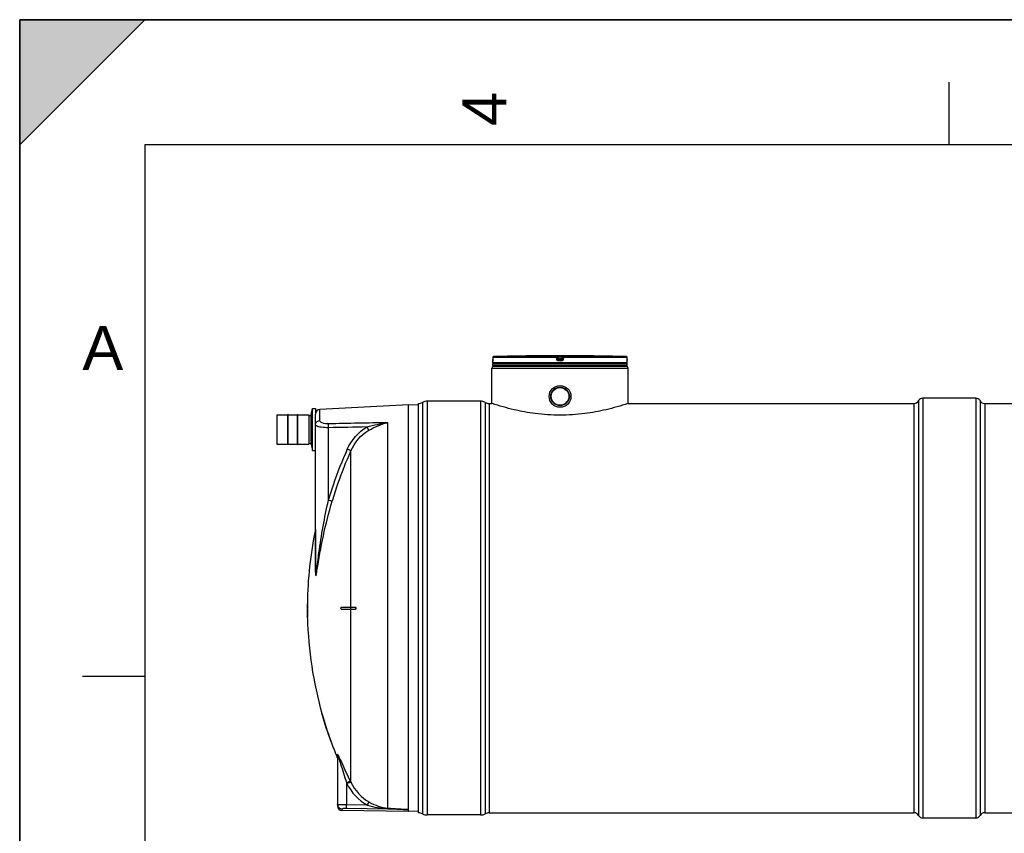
# Model space of a CAD drawing. Header units: millimetres. Extents: x 0 to 297, y 0 to 210.
# Tile 3 of 27: x 0 to 79, y 145 to 210. Entities that reach past the tile are written whole.
import ezdxf

# ---------------------------------------------------------------- set-up
doc = ezdxf.new("R2010")
doc.units = ezdxf.units.MM
doc.header["$LTSCALE"] = 16.335
doc.layers.get('0').update_dxf_attribs({"linetype": 'CONTINUOUS'})
for name, color, linetype in [('01_GLOBAL', 7, 'CONTINUOUS'), ('08_SURFACES', 7, 'CONTINUOUS'), ('AXES_REF', 7, 'CONTINUOUS')]:
    doc.layers.add(name, color=color, linetype=linetype)
doc.styles.add('TEXTSTYLE_2', font='arial.ttf')

# ---------------------------------------------------------------- blocks, each defined once
blk = doc.blocks.new('MARGEA4_BL0', base_point=(148.514, 105.014))
at = {"color": 7, "linetype": 'Continuous'}
for p, q in [((297.014, 210.014), (0.014, 210.014)), ((0.014, 0.014), (0.014, 210.014)), ((0.014, 200.014), (10.014, 210.014)), ((10.014, 210.014), (0.014, 210.014)), ((0.014, 210.014), (0.014, 200.014)), ((0.014, 0.014), (0.014, 210.014)), ((0.014, 210.014), (0.014, 0.014)), ((0.014, 200.014), (10.014, 210.014)), ((74.264, 205.014), (74.264, 200.014)), ((287.014, 200.014), (10.014, 200.014)), ((10.014, 200.014), (10.014, 10.014)), ((5.014, 157.514), (10.014, 157.514))]:
    blk.add_line(p, q, dxfattribs=at)
blk.add_solid([(0.014, 200.014), (10.014, 210.014), (0.014, 210.014)], dxfattribs=at)
at = {"color": 7, "linetype": 'Continuous', "style": 'TEXTSTYLE_2', "oblique": 0.00002}
blk.add_text('4', height=3.5, rotation=90, dxfattribs=at).set_placement((38.889, 201.514))
blk.add_text('A', height=3.5, dxfattribs=at).set_placement((5.014, 182.014))

msp = doc.modelspace()

# ---------------------------------------------------------------- linework, layer by layer
at = {"color": 7, "linetype": 'Continuous'}
for p, q in [((0, 0), (0, 210)), ((0, 210), (297, 210)), ((37.812, 182.581), (37.812, 182.724)), ((37.817, 182.765), (37.816, 182.758)), ((37.816, 182.758), (37.816, 182.751)), ((37.818, 182.801), (37.817, 182.791)), ((37.817, 182.791), (37.817, 182.781)), ((37.817, 182.781), (37.817, 182.772)), ((37.817, 182.772), (37.817, 182.765)), ((37.819, 183.008), (37.818, 182.849)), ((37.818, 182.849), (37.818, 182.836)), ((37.818, 182.836), (37.818, 182.824)), ((37.818, 182.824), (37.818, 182.812)), ((37.818, 182.812), (37.818, 182.801)), ((40.991, 183.135), (40.85, 183.134)), ((40.991, 183.135), (40.951, 183.135)), ((40.991, 183.135), (40.991, 183.135)), ((40.991, 183.135), (40.991, 183.135)), ((45.523, 183.134), (45.382, 183.135)), ((45.383, 183.135), (45.382, 183.135)), ((45.415, 183.135), (45.401, 183.135)), ((45.523, 183.134), (45.415, 183.135)), ((48.555, 182.849), (48.554, 183.008)), ((48.555, 182.834), (48.555, 182.849)), ((48.555, 182.823), (48.555, 182.837)), ((48.555, 182.812), (48.555, 182.825)), ((48.555, 182.804), (48.555, 182.814)), ((48.556, 182.794), (48.555, 182.807)), ((48.556, 182.783), (48.556, 182.797)), ((48.556, 182.774), (48.556, 182.785)), ((48.557, 182.767), (48.556, 182.776)), ((48.557, 182.76), (48.557, 182.769)), ((48.557, 182.754), (48.557, 182.762)), ((48.558, 182.745), (48.557, 182.758)), ((48.558, 182.747), (48.557, 182.751)), ((48.558, 182.743), (48.558, 182.747)), ((48.561, 182.581), (48.561, 182.724)), ((37.812, 182.369), (37.812, 182.511)), ((48.561, 182.511), (37.812, 182.511)), ((48.561, 182.369), (37.812, 182.369)), ((37.841, 182.511), (37.841, 182.514)), ((37.883, 182.299), (37.883, 182.369)), ((37.883, 182.299), (48.49, 182.299)), ((48.49, 182.299), (48.49, 182.369)), ((48.533, 182.511), (48.533, 182.514)), ((48.561, 182.369), (48.561, 182.511)), ((36.822, 179.505), (32.579, 179.505)), ((31.066, 179.23), (23.976, 178.858)), ((31.066, 146.856), (31.066, 179.23)), ((31.87, 179.187), (31.066, 179.23)), ((31.872, 146.602), (31.872, 179.329)), ((37.529, 179.329), (37.742, 179.329)), ((37.764, 179.321), (37.742, 179.329)), ((48.632, 179.329), (48.61, 179.321)), ((48.632, 179.329), (71.472, 179.329)), ((20.558, 178.421), (20.558, 176.073)), ((20.565, 178.428), (21.428, 178.428)), ((21.428, 176.038), (21.428, 178.456)), ((21.456, 178.456), (21.428, 178.456)), ((21.456, 176.038), (21.456, 178.456)), ((21.456, 178.428), (22.206, 178.428)), ((22.206, 176.038), (22.206, 178.456)), ((22.206, 178.456), (22.234, 178.456)), ((22.234, 176.038), (22.234, 178.456)), ((22.234, 178.428), (23.097, 178.428)), ((23.104, 178.421), (23.104, 176.073)), ((23.104, 178.378), (23.301, 178.378)), ((23.301, 176.071), (23.301, 178.422)), ((23.641, 165.886), (23.641, 178.46)), ((20.565, 176.066), (21.428, 176.066)), ((21.456, 176.038), (21.428, 176.038)), ((21.456, 176.066), (22.206, 176.066)), ((22.206, 176.038), (22.234, 176.038)), ((22.234, 176.066), (23.097, 176.066)), ((23.104, 176.115), (23.301, 176.115)), ((25.409, 151.145), (25.409, 147.147)), ((31.06, 146.701), (25.756, 146.794)), ((31.066, 146.853), (31.066, 146.856)), ((31.066, 146.701), (31.066, 146.853)), ((31.87, 146.743), (31.066, 146.701)), ((36.822, 146.425), (32.579, 146.425))]:
    msp.add_line(p, q, dxfattribs=at)
at = {"color": 9, "linetype": 'Continuous'}
for p, q in [((37.814, 182.725), (37.812, 182.724)), ((48.561, 182.581), (37.812, 182.581)), ((37.819, 182.849), (37.818, 182.849)), ((37.82, 183.008), (37.819, 183.008)), ((37.82, 183.008), (37.819, 182.849)), ((42.908, 183.008), (37.82, 183.008)), ((42.912, 183.078), (37.888, 183.078)), ((42.929, 182.849), (42.908, 183.008)), ((42.912, 183.078), (42.912, 183.134)), ((42.982, 183.016), (42.982, 183.072)), ((43.002, 182.913), (42.982, 183.072)), ((43.002, 182.857), (42.982, 183.016)), ((43.002, 182.913), (43.002, 182.857)), ((43.002, 182.913), (43.003, 182.908)), ((43.055, 183.135), (43.055, 183.064)), ((43.055, 183.135), (43.187, 183.135)), ((43.072, 182.922), (43.055, 183.064)), ((43.319, 183.064), (43.055, 183.064)), ((43.071, 182.851), (43.072, 182.851)), ((43.187, 182.724), (43.071, 182.725)), ((43.072, 182.922), (43.072, 182.795)), ((43.301, 182.922), (43.072, 182.922)), ((43.301, 182.851), (43.072, 182.851)), ((43.187, 182.795), (43.072, 182.795)), ((43.187, 183.135), (43.319, 183.135)), ((43.301, 182.795), (43.187, 182.795)), ((43.303, 182.725), (43.187, 182.724)), ((43.319, 183.064), (43.301, 182.922)), ((43.301, 182.795), (43.301, 182.922)), ((43.302, 182.851), (43.301, 182.851)), ((43.319, 183.135), (43.319, 183.064)), ((43.371, 182.913), (43.37, 182.908)), ((43.391, 183.072), (43.371, 182.913)), ((43.391, 183.016), (43.371, 182.857)), ((43.371, 182.857), (43.371, 182.913)), ((43.391, 183.072), (43.391, 183.016)), ((43.465, 183.008), (43.445, 182.849)), ((43.461, 183.134), (43.461, 183.078)), ((48.485, 183.078), (43.461, 183.078)), ((48.554, 183.008), (43.465, 183.008)), ((45.382, 183.135), (45.382, 183.135)), ((48.554, 183.008), (48.554, 183.008)), ((48.555, 182.849), (48.554, 183.008)), ((48.555, 182.849), (48.555, 182.849)), ((48.561, 182.724), (48.56, 182.725)), ((37.841, 182.514), (37.864, 182.514)), ((39.373, 182.514), (39.566, 182.514)), ((43.073, 182.514), (43.3, 182.514)), ((48.51, 182.514), (48.533, 182.514)), ((32.579, 179.505), (32.579, 146.425)), ((36.822, 179.505), (36.822, 146.425)), ((23.976, 177.965), (23.976, 178.858)), ((32.205, 179.412), (32.205, 146.519)), ((37.197, 179.412), (37.197, 146.519)), ((37.529, 179.329), (37.529, 146.602)), ((20.565, 178.428), (20.565, 176.066)), ((23.097, 178.428), (23.097, 176.066)), ((24.674, 171.589), (24.674, 177.388)), ((29.421, 146.981), (29.421, 177.792)), ((26.441, 175.481), (26.466, 175.538)), ((26.441, 175.481), (26.466, 175.538)), ((23.634, 169.252), (23.634, 165.853)), ((25.382, 151.018), (25.382, 151.278)), ((26.116, 149.022), (26.116, 147.231)), ((26.116, 149.022), (26.152, 148.947)), ((26.431, 149.118), (26.466, 149.044)), ((27.787, 147.201), (26.116, 147.231)), ((25.756, 146.901), (25.756, 146.794)), ((31.06, 146.853), (26.11, 146.943)), ((31.06, 146.853), (31.06, 146.701)), ((31.06, 146.853), (31.066, 146.853))]:
    msp.add_line(p, q, dxfattribs=at)
at = {"color": 7, "linetype": 'Continuous'}
for points in [[(37.816, 182.751), (37.816, 182.746), (37.815, 182.744), (37.815, 182.742), (37.815, 182.741), (37.815, 182.739), (37.815, 182.738), (37.815, 182.737), (37.815, 182.737)], [(40.951, 183.135), (40.911, 183.134), (40.899, 183.134)], [(48.558, 182.738), (48.558, 182.738), (48.558, 182.737), (48.558, 182.736), (48.558, 182.737), (48.558, 182.737), (48.558, 182.738), (48.558, 182.739), (48.558, 182.74), (48.558, 182.741), (48.558, 182.743)]]:
    msp.add_lwpolyline(points, dxfattribs=at)
at = {"color": 9, "linetype": 'Continuous'}
msp.add_lwpolyline([(23.634, 165.853), (23.635, 165.857), (23.637, 165.861), (23.638, 165.864), (23.639, 165.868), (23.64, 165.872), (23.64, 165.875), (23.641, 165.879), (23.641, 165.883), (23.641, 165.886)], dxfattribs=at)
at = {"color": 7, "linetype": 'Continuous'}
for radius in [0.87, 0.746]:
    msp.add_circle((43.187, 179.894), radius, dxfattribs=at)
for centre, radius, start, end in [((37.883, 182.724), 0.0707, 162.87448, 180), ((37.883, 182.581), 0.0707, 180, 235.73564), ((37.89, 183.008), 0.0707, 91.48637, 179.62893), ((43.187, -21.114), 204.261, 90.65549, 91.48637), ((43.187, -21.111), 204.258, 89.3842, 90.6158), ((43.187, -21.111), 204.258, 88.51363, 89.34452), ((48.483, 183.008), 0.0707, 0.47139, 88.50968), ((48.49, 182.581), 0.0707, 304.26436, 360), ((48.49, 182.724), 0.0707, 0, 17.12565), ((37.859, 182.514), 0.0184, 148.62171, 180), ((48.514, 182.514), 0.0184, 0, 31.37829), ((32.579, 178.71), 0.796, 90, 118.07249), ((36.822, 178.71), 0.796, 61.92751, 90), ((23.995, 178.505), 0.354, 93, 180), ((31.872, 180.036), 0.707, 270, 298.07249), ((37.529, 180.036), 0.707, 241.92751, 270), ((20.565, 178.421), 0.00707, 90, 180), ((23.097, 178.421), 0.00707, 0, 90), ((20.565, 176.073), 0.00707, 180, 270), ((23.097, 176.073), 0.00707, 270, 360), ((25.763, 147.147), 0.354, 180, 269), ((31.872, 145.895), 0.707, 61.92751, 90), ((32.579, 147.221), 0.796, 241.92751, 270), ((36.822, 147.221), 0.796, 270, 298.07249), ((37.529, 145.895), 0.707, 90, 118.07249)]:
    msp.add_arc(centre, radius, start, end, dxfattribs=at)
at = {"color": 9, "linetype": 'Continuous'}
for centre, radius, start, end in [((35.399, 182.86), 2.419, 357.85236, 359.726), ((37.891, 183.005), 0.0737, 112.01648, 113.76901), ((37.891, 183.005), 0.0733, 106.67488, 112.02116), ((37.891, 183.006), 0.0721, 102.77751, 106.67429), ((37.891, 183.008), 0.0705, 99.31344, 102.77746), ((37.89, 183.011), 0.0672, 91.54035, 99.35142), ((43.77, 177.334), 5.631, 97.11548, 97.47489), ((42.603, 177.334), 5.631, 82.52511, 82.88452), ((48.483, 183.011), 0.0673, 80.77303, 88.46162), ((48.483, 183.008), 0.07, 79.08428, 80.81472), ((48.482, 183.007), 0.0717, 73.52092, 79.07067), ((48.482, 183.005), 0.0729, 71.97966, 73.5335), ((48.482, 183.005), 0.0735, 65.34706, 71.97453), ((48.482, 183.005), 0.0731, 58.80204, 65.35741), ((51.008, 182.861), 2.453, 180.28324, 182.05321), ((53.481, 163.243), 29.991, 155.53016, 161.28187), ((53.455, 163.255), 29.652, 155.6497, 161.04369), ((53.462, 163.25), 29.971, 161.2839, 163.84603), ((53.438, 163.262), 29.634, 161.04549, 163.84603), ((22.528, 149.636), 3.311, 27.08206, 27.65185), ((22.094, 149.8), 3.597, 19.32002, 20.30744), ((25.756, 147.252), 0.347, 180.02252, 187.53014), ((25.762, 147.253), 0.353, 187.51647, 194.89106), ((25.76, 147.253), 0.351, 194.88504, 200.32032)]:
    msp.add_arc(centre, radius, start, end, dxfattribs=at)
for points, knots in [([(37.817, 182.769), (37.816, 182.758), (37.812, 182.749), (37.818, 182.725), (37.814, 182.725)], [0, 0, 0, 0, 0.737028, 1, 1, 1, 1]), ([(37.814, 182.725), (37.814, 182.727), (37.814, 182.731), (37.814, 182.735), (37.815, 182.738)], [0, 0, 0, 0, 0.497733, 1, 1, 1, 1]), ([(42.908, 183.008), (42.908, 183.024), (42.914, 183.043), (42.906, 183.075), (42.912, 183.078)], [0, 0, 0, 0, 0.696676, 1, 1, 1, 1]), ([(42.908, 183.008), (42.926, 183.01), (42.952, 183.011), (42.97, 183.017), (42.982, 183.014), (42.982, 183.016)], [0, 0, 0, 0, 0.702528, 0.921269, 1, 1, 1, 1]), ([(42.912, 183.134), (42.912, 183.137), (42.934, 183.13), (42.956, 183.137), (43.004, 183.134), (43.036, 183.135), (43.055, 183.135)], [0, 0, 0, 0, 0.076793, 0.294399, 0.618544, 1, 1, 1, 1]), ([(42.929, 182.849), (42.946, 182.851), (42.97, 182.856), (42.992, 182.854), (43.001, 182.859), (43.002, 182.857)], [0, 0, 0, 0, 0.703014, 0.921451, 1, 1, 1, 1]), ([(43.071, 182.725), (43.037, 182.725), (42.968, 182.75), (42.933, 182.815), (42.929, 182.849)], [0, 0, 0, 0, 0.499748, 1, 1, 1, 1]), ([(42.982, 183.072), (42.982, 183.074), (42.994, 183.068), (43.012, 183.072), (43.038, 183.066), (43.055, 183.064)], [0, 0, 0, 0, 0.078331, 0.297814, 1, 1, 1, 1]), ([(43.037, 182.918), (43.029, 182.917), (43.021, 182.912), (43.002, 182.916), (43.002, 182.913)], [0, 0, 0, 0, 0.731988, 1, 1, 1, 1]), ([(43.071, 182.725), (43.071, 182.741), (43.075, 182.763), (43.068, 182.79), (43.072, 182.795)], [0, 0, 0, 0, 0.697837, 1, 1, 1, 1]), ([(43.303, 182.725), (43.303, 182.741), (43.298, 182.763), (43.306, 182.79), (43.301, 182.795)], [0, 0, 0, 0, 0.697838, 1, 1, 1, 1]), ([(43.445, 182.849), (43.441, 182.815), (43.406, 182.75), (43.336, 182.725), (43.303, 182.725)], [0, 0, 0, 0, 0.498891, 1, 1, 1, 1]), ([(43.319, 183.135), (43.337, 183.135), (43.369, 183.134), (43.417, 183.137), (43.439, 183.13), (43.461, 183.137), (43.461, 183.134)], [0, 0, 0, 0, 0.380898, 0.704707, 0.922316, 1, 1, 1, 1]), ([(43.319, 183.064), (43.336, 183.066), (43.361, 183.072), (43.379, 183.068), (43.391, 183.074), (43.391, 183.072)], [0, 0, 0, 0, 0.703406, 0.922256, 1, 1, 1, 1]), ([(43.371, 182.913), (43.371, 182.916), (43.352, 182.912), (43.345, 182.917), (43.336, 182.918)], [0, 0, 0, 0, 0.268012, 1, 1, 1, 1]), ([(43.445, 182.849), (43.428, 182.851), (43.404, 182.856), (43.381, 182.854), (43.372, 182.859), (43.371, 182.857)], [0, 0, 0, 0, 0.703014, 0.921451, 1, 1, 1, 1]), ([(43.465, 183.008), (43.448, 183.01), (43.422, 183.011), (43.403, 183.017), (43.391, 183.014), (43.391, 183.016)], [0, 0, 0, 0, 0.702528, 0.921269, 1, 1, 1, 1]), ([(43.465, 183.008), (43.465, 183.024), (43.459, 183.043), (43.468, 183.075), (43.461, 183.078)], [0, 0, 0, 0, 0.696676, 1, 1, 1, 1]), ([(48.56, 182.725), (48.555, 182.725), (48.562, 182.75), (48.557, 182.761), (48.556, 182.773)], [0, 0, 0, 0, 0.262647, 1, 1, 1, 1]), ([(48.56, 182.725), (48.56, 182.727), (48.559, 182.731), (48.559, 182.735), (48.558, 182.738)], [0, 0, 0, 0, 0.497732, 1, 1, 1, 1]), ([(24.686, 177.699), (24.512, 177.696), (24.269, 177.705), (23.976, 177.876), (23.976, 177.965)], [0, 0, 0, 0, 0.661618, 1, 1, 1, 1]), ([(23.641, 177.632), (23.641, 177.646), (23.643, 177.674), (23.649, 177.702), (23.653, 177.716)], [0, 0, 0, 0, 0.498517, 1, 1, 1, 1]), ([(24.674, 177.388), (24.482, 177.385), (24.163, 177.404), (23.839, 177.469), (23.726, 177.532)], [0, 0, 0, 0, 0.598533, 1, 1, 1, 1]), ([(24.674, 177.388), (24.673, 177.421), (24.674, 177.524), (24.673, 177.629), (24.686, 177.699)], [0, 0, 0, 0, 0.315006, 1, 1, 1, 1]), ([(27.905, 177.187), (27.898, 177.202), (27.855, 177.292), (27.807, 177.379), (27.765, 177.451)], [0, 0, 0, 0, 0.163359, 1, 1, 1, 1]), ([(26.466, 175.538), (26.454, 175.543), (26.359, 175.586), (26.265, 175.628), (26.183, 175.666)], [0, 0, 0, 0, 0.130533, 1, 1, 1, 1]), ([(23.736, 165.983), (23.796, 166.449), (24.026, 168.33), (24.367, 170.197), (24.674, 171.589)], [0, 0, 0, 0, 0.247912, 1, 1, 1, 1]), ([(24.974, 171.507), (24.961, 171.51), (24.86, 171.536), (24.761, 171.564), (24.674, 171.589)], [0, 0, 0, 0, 0.130961, 1, 1, 1, 1]), ([(23.76, 165.973), (23.915, 166.898), (24.235, 168.761), (24.709, 170.593), (24.974, 171.507)], [0, 0, 0, 0, 0.49627, 1, 1, 1, 1]), ([(23.634, 165.853), (23.634, 165.751), (23.676, 165.305), (23.736, 165.83), (23.76, 165.973)], [0, 0, 0, 0, 0.415146, 1, 1, 1, 1]), ([(23.641, 165.886), (23.641, 165.784), (23.674, 165.347), (23.719, 165.849), (23.736, 165.983)], [0, 0, 0, 0, 0.429548, 1, 1, 1, 1]), ([(25.382, 151.278), (25.382, 151.299), (25.442, 151.216), (25.451, 151.193), (25.461, 151.172)], [0, 0, 0, 0, 0.486794, 1, 1, 1, 1]), ([(25.409, 151.145), (25.409, 151.15), (25.426, 151.205), (25.453, 151.087), (25.468, 151.048)], [0, 0, 0, 0, 0.117072, 1, 1, 1, 1]), ([(25.476, 151.143), (25.483, 151.13), (25.497, 151.103), (25.51, 151.076), (25.517, 151.063)], [0, 0, 0, 0, 0.486952, 1, 1, 1, 1]), ([(25.489, 150.99), (25.544, 150.831), (25.752, 150.174), (25.957, 149.517), (26.116, 149.022)], [0, 0, 0, 0, 0.244747, 1, 1, 1, 1]), ([(25.517, 151.063), (25.592, 150.91), (25.892, 150.26), (26.194, 149.61), (26.431, 149.118)], [0, 0, 0, 0, 0.237846, 1, 1, 1, 1]), ([(26.116, 149.022), (26.183, 149.053), (26.278, 149.082), (26.399, 149.137), (26.431, 149.118)], [0, 0, 0, 0, 0.665943, 1, 1, 1, 1]), ([(26.152, 148.947), (26.219, 148.979), (26.314, 149.008), (26.435, 149.063), (26.466, 149.044)], [0, 0, 0, 0, 0.666101, 1, 1, 1, 1]), ([(25.433, 147.248), (25.427, 147.248), (25.421, 147.25), (25.409, 147.25), (25.409, 147.252)], [0, 0, 0, 0, 0.735466, 1, 1, 1, 1]), ([(25.479, 147.244), (25.47, 147.245), (25.455, 147.246), (25.44, 147.247), (25.433, 147.248)], [0, 0, 0, 0, 0.563254, 1, 1, 1, 1]), ([(26.116, 147.231), (26.051, 147.232), (25.838, 147.235), (25.626, 147.236), (25.479, 147.244)], [0, 0, 0, 0, 0.308427, 1, 1, 1, 1]), ([(26.11, 146.943), (26.11, 146.954), (26.113, 147.05), (26.115, 147.146), (26.116, 147.231)], [0, 0, 0, 0, 0.111817, 1, 1, 1, 1]), ([(27.787, 147.201), (27.82, 147.258), (27.874, 147.338), (27.924, 147.429), (27.953, 147.447)], [0, 0, 0, 0, 0.658848, 1, 1, 1, 1]), ([(26.11, 146.943), (26.025, 146.944), (25.943, 146.924), (25.756, 146.936), (25.756, 146.901)], [0, 0, 0, 0, 0.711142, 1, 1, 1, 1]), ([(29.407, 146.932), (29.409, 146.943), (29.413, 146.959), (29.418, 146.975), (29.421, 146.981)], [0, 0, 0, 0, 0.626702, 1, 1, 1, 1]), ([(29.407, 146.932), (29.546, 146.927), (29.823, 146.915), (30.168, 146.9), (30.446, 146.888), (30.648, 146.876), (30.842, 146.875), (30.947, 146.849), (31.061, 146.878), (31.06, 146.853)], [0, 0, 0, 0, 0.251166, 0.502219, 0.627718, 0.75321, 0.876361, 0.954764, 1, 1, 1, 1]), ([(29.421, 146.981), (29.699, 146.962), (30.116, 146.939), (30.662, 146.888), (30.937, 146.887), (31.066, 146.856)], [0, 0, 0, 0, 0.506227, 0.758137, 1, 1, 1, 1])]:
    msp.add_open_spline(points, degree=3, knots=knots, dxfattribs=at)
for points in [[(37.82, 183.008), (37.82, 183.033), (37.838, 183.062), (37.862, 183.072)], [(42.912, 183.134), (42.943, 183.134), (42.978, 183.103), (42.982, 183.072)], [(42.912, 183.078), (42.943, 183.078), (42.978, 183.047), (42.982, 183.016)], [(43.072, 182.795), (43.041, 182.795), (43.006, 182.826), (43.002, 182.857)], [(43.371, 182.857), (43.367, 182.826), (43.332, 182.795), (43.301, 182.795)], [(43.461, 183.134), (43.43, 183.134), (43.395, 183.103), (43.391, 183.072)], [(43.391, 183.016), (43.395, 183.047), (43.43, 183.078), (43.461, 183.078)], [(48.554, 183.008), (48.554, 183.031), (48.54, 183.056), (48.52, 183.068)], [(23.653, 177.716), (23.688, 177.847), (23.84, 177.959), (23.976, 177.965)], [(23.726, 177.532), (23.688, 177.554), (23.641, 177.588), (23.641, 177.632)], [(27.765, 177.451), (26.735, 177.431), (25.704, 177.41), (24.674, 177.388)], [(29.421, 177.792), (27.843, 177.762), (26.265, 177.731), (24.686, 177.699)], [(26.183, 175.666), (26.513, 176.389), (27.077, 177.053), (27.765, 177.451)], [(26.466, 175.538), (26.764, 176.204), (27.275, 176.819), (27.905, 177.187)], [(27.765, 177.451), (28.305, 177.612), (28.861, 177.731), (29.421, 177.792)], [(27.905, 177.187), (28.374, 177.461), (28.888, 177.683), (29.421, 177.792)], [(25.409, 151.145), (25.409, 151.19), (25.4, 151.236), (25.382, 151.278)], [(26.152, 148.947), (26.5, 148.23), (27.09, 147.589), (27.787, 147.201)], [(26.466, 149.044), (26.782, 148.389), (27.318, 147.802), (27.953, 147.447)], [(27.787, 147.201), (28.314, 147.051), (28.86, 146.955), (29.407, 146.932)], [(27.953, 147.447), (28.401, 147.197), (28.909, 147.015), (29.421, 146.981)], [(25.756, 146.901), (25.624, 146.903), (25.477, 147.006), (25.431, 147.131)]]:
    msp.add_open_spline(points, degree=3, dxfattribs=at)
at = {"color": 7, "linetype": 'Continuous'}
for points in [[(43.003, 182.908), (43.009, 182.879), (43.042, 182.851), (43.071, 182.851)], [(43.37, 182.908), (43.365, 182.879), (43.332, 182.851), (43.302, 182.851)]]:
    msp.add_open_spline(points, degree=3, dxfattribs=at)
msp.add_open_spline([(48.61, 179.321), (48.035, 179.131), (46.899, 178.807), (45.085, 178.476), (43.187, 178.353), (41.288, 178.476), (39.474, 178.807), (38.338, 179.131), (37.764, 179.321)], degree=3, knots=[0, 0, 0, 0, 0.164403, 0.320375, 0.5, 0.679625, 0.835597, 1, 1, 1, 1], dxfattribs=at)
at = {"layer": '01_GLOBAL', "color": 7, "linetype": 'Continuous'}
for p, q in [((37.742, 179.329), (37.742, 182.157)), ((37.883, 182.299), (48.49, 182.299)), ((48.632, 179.329), (48.632, 182.157))]:
    msp.add_line(p, q, dxfattribs=at)
at = {"layer": '01_GLOBAL', "color": 9, "linetype": 'Continuous'}
msp.add_line((37.742, 182.157), (48.632, 182.157), dxfattribs=at)
at = {"layer": '01_GLOBAL', "color": 7, "linetype": 'Continuous'}
for centre, start, end in [((37.883, 182.157), 90, 180), ((48.49, 182.157), 0, 90)]:
    msp.add_arc(centre, 0.141, start, end, dxfattribs=at)
at = {"layer": '08_SURFACES', "color": 9, "linetype": 'Continuous'}
for p, q in [((26.466, 163.036), (26.466, 175.538)), ((22.992, 163.248), (22.978, 163.248)), ((26.454, 162.895), (26.454, 163.036)), ((22.999, 162.258), (22.985, 162.258)), ((26.466, 149.044), (26.466, 162.895)), ((24.158, 154.48), (24.173, 154.48)), ((24.844, 152.358), (24.859, 152.358))]:
    msp.add_line(p, q, dxfattribs=at)
at = {"layer": '08_SURFACES', "color": 7, "linetype": 'Continuous'}
for p, q in [((22.977, 163.036), (23.009, 163.036)), ((22.979, 163.319), (22.978, 163.248)), ((22.993, 163.319), (22.979, 163.319)), ((22.992, 163.248), (22.993, 163.319)), ((25.705, 163.036), (26.841, 163.036)), ((23.009, 162.895), (22.977, 162.895)), ((22.985, 162.258), (22.986, 162.187)), ((23, 162.187), (22.986, 162.187)), ((23, 162.187), (22.999, 162.258)), ((25.705, 162.895), (26.841, 162.895)), ((24.167, 154.45), (24.137, 154.554)), ((24.153, 154.55), (24.138, 154.55)), ((24.14, 154.545), (24.141, 154.541)), ((24.153, 154.55), (24.153, 154.55)), ((24.844, 152.358), (24.869, 152.289)), ((24.863, 152.349), (24.859, 152.358)), ((24.869, 152.331), (24.863, 152.349)), ((24.885, 152.287), (24.869, 152.331)), ((24.885, 152.287), (24.87, 152.287))]:
    msp.add_line(p, q, dxfattribs=at)
for points in [[(24.143, 154.534), (24.145, 154.526), (24.148, 154.516), (24.151, 154.504)], [(24.151, 154.504), (24.155, 154.492), (24.158, 154.48)], [(24.157, 154.536), (24.154, 154.545), (24.153, 154.55)], [(24.163, 154.515), (24.159, 154.53), (24.157, 154.536)], [(24.173, 154.48), (24.17, 154.489), (24.168, 154.498), (24.165, 154.507), (24.163, 154.515)], [(24.844, 152.358), (24.849, 152.345), (24.853, 152.333), (24.857, 152.322), (24.861, 152.312), (24.864, 152.303)], [(24.866, 152.296), (24.868, 152.291), (24.869, 152.288), (24.87, 152.287)]]:
    msp.add_lwpolyline(points, dxfattribs=at)
for radius, start, end in [(31.044, 168.31597, 179.34741), (31.058, 179.78257, 180.13058), (31.058, 179.47817, 179.86954), (31.043, 179.47793, 179.86949), (31.058, 180.13046, 181.30466), (31.043, 180.13051, 181.30526), (31.044, 181.43581, 195.72798), (31.058, 195.85625, 199.97017), (31.043, 195.86366, 199.97966), (31.044, 200.11854, 202.63535)]:
    msp.add_arc((54.034, 162.965), radius, start, end, dxfattribs=at)
for points, knots in [([(22.995, 163.036), (23.017, 163.036), (22.99, 162.992), (23, 162.92), (22.996, 162.939), (22.996, 162.942)], [0, 0, 0, 0, 0.607592, 0.919925, 1, 1, 1, 1]), ([(23.009, 162.895), (23.014, 162.895), (23.006, 162.92), (23.011, 162.93), (23.011, 162.941)], [0, 0, 0, 0, 0.3171, 1, 1, 1, 1]), ([(23.011, 162.941), (23.011, 162.953), (23.015, 162.991), (23.01, 162.972), (23.01, 162.97)], [0, 0, 0, 0, 0.827981, 1, 1, 1, 1]), ([(26.823, 163.036), (26.851, 163.036), (26.905, 162.97), (26.854, 162.895), (26.823, 162.895)], [0, 0, 0, 0, 0.472816, 1, 1, 1, 1]), ([(26.87, 162.909), (26.89, 162.927), (26.914, 162.986), (26.865, 163.036), (26.841, 163.036)], [0, 0, 0, 0, 0.528162, 1, 1, 1, 1]), ([(26.841, 162.895), (26.846, 162.895), (26.856, 162.898), (26.865, 162.905), (26.87, 162.909)], [0, 0, 0, 0, 0.454373, 1, 1, 1, 1])]:
    msp.add_open_spline(points, degree=3, knots=knots, dxfattribs=at)
msp.add_open_spline([(25.705, 162.895), (25.658, 162.895), (25.658, 163.036), (25.705, 163.036)], degree=3, dxfattribs=at)
at = {"layer": 'AXES_REF', "color": 9, "linetype": 'Continuous'}
for p, q in [((71.847, 179.553), (71.847, 146.377)), ((72.179, 179.753), (72.179, 146.178)), ((76.422, 179.753), (76.422, 146.178)), ((76.755, 179.553), (76.755, 146.377)), ((71.472, 179.329), (71.472, 146.602)), ((77.129, 179.329), (77.129, 146.602))]:
    msp.add_line(p, q, dxfattribs=at)
at = {"layer": 'AXES_REF', "color": 7, "linetype": 'Continuous'}
for p, q in [((76.422, 179.753), (72.179, 179.753)), ((23.301, 178.422), (23.412, 178.918)), ((23.412, 175.576), (23.412, 178.918)), ((23.412, 178.918), (23.641, 178.918)), ((23.641, 178.918), (23.641, 178.46)), ((77.129, 179.329), (88.642, 179.329)), ((23.301, 176.071), (23.412, 175.576)), ((23.412, 175.576), (23.641, 175.576)), ((37.529, 146.602), (71.472, 146.602)), ((77.129, 146.602), (113.901, 146.602)), ((76.422, 146.178), (72.179, 146.178))]:
    msp.add_line(p, q, dxfattribs=at)
for radius in [0.743, 0.707]:
    msp.add_circle((43.187, 179.894), radius, dxfattribs=at)
for centre, radius, start, end in [((71.472, 179.753), 0.424, 270, 331.92751), ((72.179, 179.376), 0.377, 90, 151.92751), ((76.422, 179.376), 0.377, 28.07249, 90), ((77.129, 179.753), 0.424, 208.07249, 270), ((71.472, 146.178), 0.424, 28.07249, 90), ((72.179, 146.555), 0.377, 208.07249, 270), ((76.422, 146.555), 0.377, 270, 331.92751), ((77.129, 146.178), 0.424, 90, 151.92751)]:
    msp.add_arc(centre, radius, start, end, dxfattribs=at)

# ---------------------------------------------------------------- block references
at = {"color": 7, "linetype": 'Continuous'}
msp.add_blockref('MARGEA4_BL0', (148.514, 105.014), dxfattribs=at)

doc.saveas('drawing.dxf')
